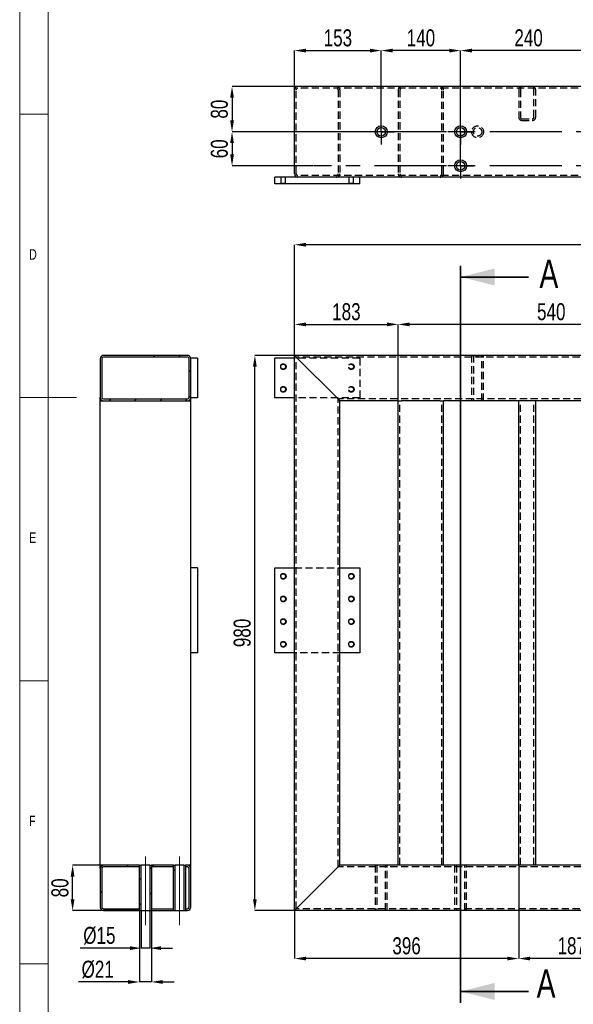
# Model space of a CAD drawing. Header units: millimetres. Extents: x 5 to 589, y 5 to 415.
# Tile 2 of 12: x 5 to 103, y 103 to 277. Entities that reach past the tile are written whole.
import ezdxf

# ---------------------------------------------------------------- set-up
doc = ezdxf.new("R2010")
doc.units = ezdxf.units.MM
doc.header["$PDSIZE"] = -1
doc.linetypes.add('CENTERX2', pattern=[20.32, 12.7, -2.54, 2.54, -2.54])
doc.linetypes.add('HIDDEN', pattern=[1.905, 1.27, -0.635])
for name, color, linetype in [('COTES', 1, 'Continuous'), ('NOTES', 6, 'Continuous'), ('TRAIT-FINS', 9, 'Continuous'), ('TRAIT-MIXTES', 3, 'CENTERX2'), ('TRAIT-TIRET', 2, 'HIDDEN')]:
    doc.layers.add(name, color=color, linetype=linetype)
doc.layers.add('TRAIT-FORT', color=4, linetype='Continuous', lineweight=25)
doc.styles.add('SLDTEXTSTYLE0', font='TXT', dxfattribs={"width": 0.75})
doc.dimstyles.new('SLDDIMSTYLE0', dxfattribs={"dimtxt": 3, "dimasz": 2, "dimexe": 0, "dimexo": 0.0625, "dimgap": 0.75, "dimtad": 1, "dimdec": 0, "dimlfac": 10, "dimrnd": 1e-09, "dimzin": 12, "dimdsep": 46, "dimtxsty": 'SLDTEXTSTYLE0', "dimsah": 1, "dimcen": 0.09, "dimadec": 0, "dimazin": 3, "dimtfac": 1, "dimtdec": 0, "dimtofl": 0, "dimtmove": 0, "dimatfit": 3, "dimfxl": 1, "dimfrac": 2, "dimtolj": 1, "dimtzin": 12, "dimarcsym": 0})
doc.dimstyles.new('SLDDIMSTYLE7', dxfattribs={"dimtxt": 3, "dimasz": 2, "dimexe": 0, "dimexo": 0.0625, "dimgap": 0.75, "dimtad": 1, "dimdec": 0, "dimlfac": 10, "dimrnd": 1e-09, "dimzin": 12, "dimdsep": 46, "dimtxsty": 'SLDTEXTSTYLE0', "dimsah": 1, "dimcen": 0.09, "dimadec": 0, "dimazin": 3, "dimtfac": 1, "dimtdec": 0, "dimtmove": 0, "dimatfit": 0, "dimfxl": 1, "dimfrac": 2, "dimtolj": 1, "dimtzin": 12, "dimarcsym": 0})
pattern_1 = [(45, (0, 0), (-13.4704, 13.4704), []), (45, (4.49, 2e-323), (-13.4704, 13.4704), []), (45, (8.98, 4e-323), (-13.4704, 13.4704), []), (45, (13.47, 6e-323), (-13.4704, 13.4704), [])]

# ---------------------------------------------------------------- blocks, each defined once
blk = doc.blocks.new('_D')
at = {"layer": 'COTES', "color": 0, "lineweight": -2, "transparency": 16777216}
for p, q in [((53.5, 217.49), (53.5, 222.89)), ((55.5, 222.89), (69.8, 222.89)), ((71.8, 209.49), (71.8, 222.89))]:
    blk.add_line(p, q, dxfattribs=at)
at = {"layer": 'COTES', "color": 0, "transparency": 16777216}
for points in [[(55.5, 223.23), (55.5, 222.56), (53.5, 222.89)], [(69.8, 223.23), (69.8, 222.56), (71.8, 222.89)]]:
    blk.add_solid(points, dxfattribs=at)
at = {"layer": 'Defpoints', "color": 0, "transparency": 16777216}
for p in [(71.8, 222.89), (53.5, 217.43), (71.8, 209.43)]:
    blk.add_point(p, dxfattribs=at)
at = {"layer": 'COTES', "color": 0, "transparency": 16777216, "insert": (62.65, 226.64), "char_height": 3, "attachment_point": 2, "style": 'SLDTEXTSTYLE0'}
blk.add_mtext('\\A1;183', dxfattribs=at)
blk = doc.blocks.new('_D_1')
at = {"layer": 'COTES', "color": 0, "lineweight": -2, "transparency": 16777216}
for p, q in [((71.8, 209.49), (71.8, 222.89)), ((123.8, 222.89), (73.8, 222.89)), ((125.8, 209.49), (125.8, 222.89))]:
    blk.add_line(p, q, dxfattribs=at)
at = {"layer": 'COTES', "color": 0, "transparency": 16777216}
for points in [[(73.8, 223.23), (73.8, 222.56), (71.8, 222.89)], [(123.8, 223.23), (123.8, 222.56), (125.8, 222.89)]]:
    blk.add_solid(points, dxfattribs=at)
at = {"layer": 'Defpoints', "color": 0, "transparency": 16777216}
for p in [(71.8, 222.89), (71.8, 209.43), (125.8, 209.43)]:
    blk.add_point(p, dxfattribs=at)
at = {"layer": 'COTES', "color": 0, "transparency": 16777216, "insert": (98.8, 226.64), "char_height": 3, "attachment_point": 2, "style": 'SLDTEXTSTYLE0'}
blk.add_mtext('\\A1;540', dxfattribs=at)
blk = doc.blocks.new('_D_5')
at = {"layer": 'COTES', "color": 0, "lineweight": -2, "transparency": 16777216}
for p, q in [((53.5, 217.49), (53.5, 236.95)), ((319.3, 236.95), (55.5, 236.95)), ((321.3, 217.49), (321.3, 236.95))]:
    blk.add_line(p, q, dxfattribs=at)
at = {"layer": 'COTES', "color": 0, "transparency": 16777216}
for points in [[(55.5, 237.29), (55.5, 236.62), (53.5, 236.95)], [(319.3, 237.29), (319.3, 236.62), (321.3, 236.95)]]:
    blk.add_solid(points, dxfattribs=at)
at = {"layer": 'Defpoints', "color": 0, "transparency": 16777216}
for p in [(53.5, 236.95), (53.5, 217.43), (321.3, 217.43)]:
    blk.add_point(p, dxfattribs=at)
at = {"layer": 'COTES', "color": 0, "transparency": 16777216, "insert": (187.4, 240.7), "char_height": 3, "attachment_point": 2, "style": 'SLDTEXTSTYLE0'}
blk.add_mtext('\\A1;2678', dxfattribs=at)
blk = doc.blocks.new('_D_6')
at = {"layer": 'COTES', "color": 0, "lineweight": -2, "transparency": 16777216}
for p, q in [((93.05, 127.37), (93.05, 110.95)), ((53.5, 119.37), (53.5, 110.95)), ((91.05, 110.95), (55.5, 110.95))]:
    blk.add_line(p, q, dxfattribs=at)
at = {"layer": 'COTES', "color": 0, "transparency": 16777216}
for points in [[(55.5, 111.28), (55.5, 110.62), (53.5, 110.95)], [(91.05, 111.28), (91.05, 110.62), (93.05, 110.95)]]:
    blk.add_solid(points, dxfattribs=at)
at = {"layer": 'Defpoints', "color": 0, "transparency": 16777216}
for p in [(93.05, 127.43), (53.5, 119.43), (53.5, 110.95)]:
    blk.add_point(p, dxfattribs=at)
at = {"layer": 'COTES', "color": 0, "transparency": 16777216, "insert": (73.27, 114.7), "char_height": 3, "attachment_point": 2, "style": 'SLDTEXTSTYLE0'}
blk.add_mtext('\\A1;396', dxfattribs=at)
blk = doc.blocks.new('_D_7')
at = {"layer": 'COTES', "color": 0, "lineweight": -2, "transparency": 16777216}
for p, q in [((93.05, 127.37), (93.05, 110.95)), ((111.8, 127.37), (111.8, 110.95)), ((109.8, 110.95), (95.05, 110.95))]:
    blk.add_line(p, q, dxfattribs=at)
at = {"layer": 'COTES', "color": 0, "transparency": 16777216}
for points in [[(95.05, 111.28), (95.05, 110.62), (93.05, 110.95)], [(109.8, 111.28), (109.8, 110.62), (111.8, 110.95)]]:
    blk.add_solid(points, dxfattribs=at)
at = {"layer": 'Defpoints', "color": 0, "transparency": 16777216}
for p in [(93.05, 127.43), (111.8, 127.43), (93.05, 110.95)]:
    blk.add_point(p, dxfattribs=at)
at = {"layer": 'COTES', "color": 0, "transparency": 16777216, "insert": (102.42, 114.7), "char_height": 3, "attachment_point": 2, "style": 'SLDTEXTSTYLE0'}
blk.add_mtext('\\A1;187', dxfattribs=at)
blk = doc.blocks.new('_D_13')
at = {"layer": 'COTES', "color": 0, "lineweight": -2, "transparency": 16777216}
for p, q in [((53.43, 217.43), (46.5, 217.43)), ((46.5, 121.43), (46.5, 215.43)), ((53.43, 119.43), (46.5, 119.43))]:
    blk.add_line(p, q, dxfattribs=at)
at = {"layer": 'COTES', "color": 0, "transparency": 16777216}
for points in [[(46.16, 215.43), (46.83, 215.43), (46.5, 217.43)], [(46.16, 121.43), (46.83, 121.43), (46.5, 119.43)]]:
    blk.add_solid(points, dxfattribs=at)
at = {"layer": 'Defpoints', "color": 0, "transparency": 16777216}
for p in [(46.5, 217.43), (53.5, 217.43), (53.5, 119.43)]:
    blk.add_point(p, dxfattribs=at)
at = {"layer": 'COTES', "color": 0, "transparency": 16777216, "insert": (42.75, 168.43), "char_height": 3, "attachment_point": 2, "rotation": 90, "style": 'SLDTEXTSTYLE0'}
blk.add_mtext('\\A1;980', dxfattribs=at)
blk = doc.blocks.new('_D_40')
at = {"layer": 'COTES', "color": 0, "lineweight": -2, "transparency": 16777216}
for p, q in [((68.8, 259.2), (68.8, 271.23)), ((80.8, 271.23), (70.8, 271.23)), ((82.8, 253.2), (82.8, 271.23))]:
    blk.add_line(p, q, dxfattribs=at)
at = {"layer": 'COTES', "color": 0, "transparency": 16777216}
for points in [[(70.8, 271.56), (70.8, 270.89), (68.8, 271.23)], [(80.8, 271.56), (80.8, 270.89), (82.8, 271.23)]]:
    blk.add_solid(points, dxfattribs=at)
at = {"layer": 'Defpoints', "color": 0, "transparency": 16777216}
for p in [(68.8, 271.23), (68.8, 259.14), (82.8, 253.14)]:
    blk.add_point(p, dxfattribs=at)
at = {"layer": 'COTES', "color": 0, "transparency": 16777216, "insert": (75.8, 274.98), "char_height": 3, "attachment_point": 2, "style": 'SLDTEXTSTYLE0'}
blk.add_mtext('\\A1;140', dxfattribs=at)
blk = doc.blocks.new('_D_41')
at = {"layer": 'COTES', "color": 0, "lineweight": -2, "transparency": 16777216}
for p, q in [((82.8, 259.2), (82.8, 271.23)), ((104.8, 271.23), (84.8, 271.23)), ((106.8, 259.2), (106.8, 271.23))]:
    blk.add_line(p, q, dxfattribs=at)
at = {"layer": 'COTES', "color": 0, "transparency": 16777216}
for points in [[(84.8, 271.56), (84.8, 270.89), (82.8, 271.23)], [(104.8, 271.56), (104.8, 270.89), (106.8, 271.23)]]:
    blk.add_solid(points, dxfattribs=at)
at = {"layer": 'Defpoints', "color": 0, "transparency": 16777216}
for p in [(82.8, 271.23), (82.8, 259.14), (106.8, 259.14)]:
    blk.add_point(p, dxfattribs=at)
at = {"layer": 'COTES', "color": 0, "transparency": 16777216, "insert": (94.8, 274.98), "char_height": 3, "attachment_point": 2, "style": 'SLDTEXTSTYLE0'}
blk.add_mtext('\\A1;240', dxfattribs=at)
blk = doc.blocks.new('_D_45')
at = {"layer": 'COTES', "color": 0, "lineweight": -2, "transparency": 16777216}
for p, q in [((53.5, 264.35), (53.5, 271.23)), ((55.5, 271.23), (66.8, 271.23)), ((68.8, 259.2), (68.8, 271.23))]:
    blk.add_line(p, q, dxfattribs=at)
at = {"layer": 'COTES', "color": 0, "transparency": 16777216}
for points in [[(55.5, 271.56), (55.5, 270.89), (53.5, 271.23)], [(66.8, 271.56), (66.8, 270.89), (68.8, 271.23)]]:
    blk.add_solid(points, dxfattribs=at)
at = {"layer": 'Defpoints', "color": 0, "transparency": 16777216}
for p in [(68.8, 271.23), (53.5, 264.29), (68.8, 259.14)]:
    blk.add_point(p, dxfattribs=at)
at = {"layer": 'COTES', "color": 0, "transparency": 16777216, "insert": (61.15, 274.98), "char_height": 3, "attachment_point": 2, "style": 'SLDTEXTSTYLE0'}
blk.add_mtext('\\A1;153', dxfattribs=at)
blk = doc.blocks.new('_D_46')
at = {"layer": 'COTES', "color": 0, "lineweight": -2, "transparency": 16777216}
for p, q in [((57.45, 256.89), (42.47, 256.89)), ((42.47, 254.89), (42.47, 252.89)), ((56.75, 250.89), (42.47, 250.89))]:
    blk.add_line(p, q, dxfattribs=at)
at = {"layer": 'COTES', "color": 0, "transparency": 16777216}
for points in [[(42.14, 254.89), (42.8, 254.89), (42.47, 256.89)], [(42.14, 252.89), (42.8, 252.89), (42.47, 250.89)]]:
    blk.add_solid(points, dxfattribs=at)
at = {"layer": 'Defpoints', "color": 0, "transparency": 16777216}
for p in [(57.51, 256.89), (42.47, 250.89), (56.81, 250.89)]:
    blk.add_point(p, dxfattribs=at)
at = {"layer": 'COTES', "color": 0, "transparency": 16777216, "insert": (38.72, 253.89), "char_height": 3, "attachment_point": 2, "rotation": 90, "style": 'SLDTEXTSTYLE0'}
blk.add_mtext('\\A1;60', dxfattribs=at)
blk = doc.blocks.new('_D_47')
at = {"layer": 'COTES', "color": 0, "lineweight": -2, "transparency": 16777216}
for p, q in [((54.03, 264.89), (42.47, 264.89)), ((42.47, 262.89), (42.47, 258.89)), ((66.48, 256.89), (42.47, 256.89))]:
    blk.add_line(p, q, dxfattribs=at)
at = {"layer": 'COTES', "color": 0, "transparency": 16777216}
for points in [[(42.14, 262.89), (42.8, 262.89), (42.47, 264.89)], [(42.14, 258.89), (42.8, 258.89), (42.47, 256.89)]]:
    blk.add_solid(points, dxfattribs=at)
at = {"layer": 'Defpoints', "color": 0, "transparency": 16777216}
for p in [(54.1, 264.89), (42.47, 256.89), (66.55, 256.89)]:
    blk.add_point(p, dxfattribs=at)
at = {"layer": 'COTES', "color": 0, "transparency": 16777216, "insert": (38.72, 260.89), "char_height": 3, "attachment_point": 2, "rotation": 90, "style": 'SLDTEXTSTYLE0'}
blk.add_mtext('\\A1;80', dxfattribs=at)
blk = doc.blocks.new('SW_CENTERMARKSYMBOL_15')
at = {"layer": 'TRAIT-MIXTES', "color": 0}
for p, q in [((0, 1.2), (0, 2.25)), ((-1.2, 0), (-2.25, 0)), ((0, 0), (-1.2, 0)), ((0, 0), (0, 1.2)), ((0, 0), (0, -1.2)), ((0, 0), (1.2, 0)), ((1.2, 0), (2.25, 0)), ((0, -1.2), (0, -2.25))]:
    blk.add_line(p, q, dxfattribs=at)
blk = doc.blocks.new('SW_CENTERMARKSYMBOL_16')
at = {"layer": 'TRAIT-MIXTES', "color": 0}
for p, q in [((0, 1.2), (0, 2.25)), ((-1.2, 0), (-2.25, 0)), ((0, 0), (-1.2, 0)), ((0, 0), (0, 1.2)), ((0, 0), (0, -1.2)), ((0, 0), (1.2, 0)), ((1.2, 0), (2.25, 0)), ((0, -1.2), (0, -2.25))]:
    blk.add_line(p, q, dxfattribs=at)
blk = doc.blocks.new('SW_CENTERMARKSYMBOL_17')
at = {"layer": 'TRAIT-MIXTES', "color": 0}
for p, q in [((0, 1.2), (0, 2.25)), ((-1.2, 0), (-2.25, 0)), ((0, 0), (-1.2, 0)), ((0, 0), (0, 1.2)), ((0, 0), (0, -1.2)), ((0, 0), (1.2, 0)), ((1.2, 0), (2.25, 0)), ((0, -1.2), (0, -2.25))]:
    blk.add_line(p, q, dxfattribs=at)
blk = doc.blocks.new('SW_CENTERMARKSYMBOL_22')
at = {"layer": 'TRAIT-MIXTES', "color": 0}
for p, q in [((0, 1.2), (0, 2.25)), ((-1.2, 0), (-105.29, 0)), ((0, 0), (-1.2, 0)), ((0, 0), (0, 1.2)), ((0, 0), (0, -1.2)), ((0, 0), (1.2, 0)), ((1.2, 0), (2.25, 0)), ((0, -1.2), (0, -2.25))]:
    blk.add_line(p, q, dxfattribs=at)
blk = doc.blocks.new('SW_CENTERMARKSYMBOL_23')
at = {"layer": 'TRAIT-MIXTES', "color": 0}
for p, q in [((0, 1.2), (0, 2.25)), ((-1.2, 0), (-105.98, 0)), ((0, 0), (-1.2, 0)), ((0, 0), (0, 1.2)), ((0, 0), (0, -1.2)), ((0, 0), (1.2, 0)), ((1.2, 0), (2.25, 0)), ((0, -1.2), (0, -2.25))]:
    blk.add_line(p, q, dxfattribs=at)
blk = doc.blocks.new('_D_72')
at = {"layer": 'COTES', "color": 0, "lineweight": -2, "transparency": 16777216}
for p, q in [((26.44, 119.37), (26.44, 112.79)), ((27.94, 119.37), (27.94, 112.79)), ((24.44, 112.79), (15.69, 112.79)), ((27.94, 112.79), (26.44, 112.79)), ((29.94, 112.79), (31.94, 112.79))]:
    blk.add_line(p, q, dxfattribs=at)
at = {"layer": 'COTES', "color": 0, "transparency": 16777216}
for points in [[(24.44, 113.12), (24.44, 112.46), (26.44, 112.79)], [(29.94, 113.12), (29.94, 112.46), (27.94, 112.79)]]:
    blk.add_solid(points, dxfattribs=at)
at = {"layer": 'Defpoints', "color": 0, "transparency": 16777216}
for p in [(26.44, 119.43), (27.94, 119.43), (27.94, 112.79)]:
    blk.add_point(p, dxfattribs=at)
at = {"layer": 'COTES', "color": 0, "transparency": 16777216, "insert": (19.06, 116.54), "char_height": 3, "attachment_point": 2, "style": 'SLDTEXTSTYLE0'}
blk.add_mtext('\\A1;%%c15', dxfattribs=at)
blk = doc.blocks.new('_D_73')
at = {"layer": 'COTES', "color": 0, "lineweight": -2, "transparency": 16777216}
for p, q in [((26.14, 119.37), (26.14, 106.82)), ((28.24, 119.37), (28.24, 106.82)), ((24.14, 106.82), (15.39, 106.82)), ((28.24, 106.82), (26.14, 106.82)), ((30.24, 106.82), (32.24, 106.82))]:
    blk.add_line(p, q, dxfattribs=at)
at = {"layer": 'COTES', "color": 0, "transparency": 16777216}
for points in [[(24.14, 107.15), (24.14, 106.48), (26.14, 106.82)], [(30.24, 107.15), (30.24, 106.48), (28.24, 106.82)]]:
    blk.add_solid(points, dxfattribs=at)
at = {"layer": 'Defpoints', "color": 0, "transparency": 16777216}
for p in [(26.14, 119.43), (28.24, 119.43), (26.14, 106.82)]:
    blk.add_point(p, dxfattribs=at)
at = {"layer": 'COTES', "color": 0, "transparency": 16777216, "insert": (18.76, 110.57), "char_height": 3, "attachment_point": 2, "style": 'SLDTEXTSTYLE0'}
blk.add_mtext('\\A1;%%c21', dxfattribs=at)
blk = doc.blocks.new('_D_74')
at = {"layer": 'COTES', "color": 0, "lineweight": -2, "transparency": 16777216}
for p, q in [((26.08, 127.43), (14.34, 127.43)), ((14.34, 121.43), (14.34, 125.43)), ((26.08, 119.43), (14.34, 119.43))]:
    blk.add_line(p, q, dxfattribs=at)
at = {"layer": 'COTES', "color": 0, "transparency": 16777216}
for points in [[(14, 125.43), (14.67, 125.43), (14.34, 127.43)], [(14, 121.43), (14.67, 121.43), (14.34, 119.43)]]:
    blk.add_solid(points, dxfattribs=at)
at = {"layer": 'Defpoints', "color": 0, "transparency": 16777216}
for p in [(14.34, 127.43), (26.14, 127.43), (26.14, 119.43)]:
    blk.add_point(p, dxfattribs=at)
at = {"layer": 'COTES', "color": 0, "transparency": 16777216, "insert": (10.59, 123.43), "char_height": 3, "attachment_point": 2, "rotation": 90, "style": 'SLDTEXTSTYLE0'}
blk.add_mtext('\\A1;80', dxfattribs=at)

msp = doc.modelspace()

# ---------------------------------------------------------------- hatches: boundary and pattern name
at = {"layer": 'TRAIT-FINS'}
h = msp.add_hatch(dxfattribs=at)
h.set_pattern_fill('DIN 201 ACIER ET FONTE', color=256, style=0, pattern_type=2)
h.set_pattern_definition(pattern_1)
edge = h.paths.add_edge_path(flags=0)
edge.add_line((19.79, 209.43), (34.59, 209.43))
edge.add_arc((34.59, 210.03), 0.6, 270, 360)
edge.add_line((35.19, 210.03), (35.19, 216.83))
edge.add_arc((34.59, 216.83), 0.6, 0, 90)
edge.add_line((34.59, 217.43), (19.79, 217.43))
edge.add_arc((19.79, 216.83), 0.6, 90, 180)
edge.add_line((19.19, 216.83), (19.19, 210.03))
edge.add_arc((19.79, 210.03), 0.6, 180, 270)
edge = h.paths.add_edge_path(flags=0)
edge.add_arc((34.59, 210.03), 0.3, 270, 360, ccw=False)
edge.add_line((34.59, 209.73), (19.79, 209.73))
edge.add_arc((19.79, 210.03), 0.3, 180, 270, ccw=False)
edge.add_line((19.49, 210.03), (19.49, 216.83))
edge.add_arc((19.79, 216.83), 0.3, 90, 180, ccw=False)
edge.add_line((19.79, 217.13), (34.59, 217.13))
edge.add_arc((34.59, 216.83), 0.3, 0, 90, ccw=False)
edge.add_line((34.89, 216.83), (34.89, 210.03))
h = msp.add_hatch(dxfattribs=at)
h.set_pattern_fill('DIN 201 ACIER ET FONTE', color=256, style=0, pattern_type=2)
h.set_pattern_definition(pattern_1)
edge = h.paths.add_edge_path(flags=0)
edge.add_line((19.19, 126.83), (19.19, 120.03))
edge.add_arc((19.79, 120.03), 0.6, 180, 270)
edge.add_line((19.79, 119.43), (26.14, 119.43))
edge.add_line((26.14, 119.43), (26.14, 119.73))
edge.add_line((26.14, 119.73), (19.79, 119.73))
edge.add_arc((19.79, 120.03), 0.3, 180, 270, ccw=False)
edge.add_line((19.49, 120.03), (19.49, 126.83))
edge.add_arc((19.79, 126.83), 0.3, 90, 180, ccw=False)
edge.add_line((19.79, 127.13), (26.14, 127.13))
edge.add_line((26.14, 127.13), (26.14, 127.43))
edge.add_line((26.14, 127.43), (19.79, 127.43))
edge.add_arc((19.79, 126.83), 0.6, 90, 180)
h = msp.add_hatch(dxfattribs=at)
h.set_pattern_fill('DIN 201 ACIER ET FONTE', color=256, style=0, pattern_type=2)
h.set_pattern_definition(pattern_1)
h.paths.add_polyline_path([(26.14, 127.43), (26.14, 119.43), (26.44, 119.43), (26.44, 127.43)], flags=0)
h = msp.add_hatch(dxfattribs=at)
h.set_pattern_fill('DIN 201 ACIER ET FONTE', color=256, style=0, pattern_type=2)
h.set_pattern_definition(pattern_1)
h.paths.add_polyline_path([(28.24, 119.43), (28.24, 127.43), (27.94, 127.43), (27.94, 119.43)], flags=0)
h = msp.add_hatch(dxfattribs=at)
h.set_pattern_fill('DIN 201 ACIER ET FONTE', color=256, style=0, pattern_type=2)
h.set_pattern_definition(pattern_1)
h.paths.add_polyline_path([(32.14, 127.43), (28.24, 127.43), (28.24, 127.13), (32.14, 127.13)], flags=0)
h = msp.add_hatch(dxfattribs=at)
h.set_pattern_fill('DIN 201 ACIER ET FONTE', color=256, style=0, pattern_type=2)
h.set_pattern_definition(pattern_1)
h.paths.add_polyline_path([(32.14, 127.43), (32.14, 119.43), (32.44, 119.43), (32.44, 127.43)], flags=0)
h = msp.add_hatch(dxfattribs=at)
h.set_pattern_fill('DIN 201 ACIER ET FONTE', color=256, style=0, pattern_type=2)
h.set_pattern_definition(pattern_1)
h.paths.add_polyline_path([(34.24, 119.43), (34.24, 127.43), (33.94, 127.43), (33.94, 119.43)], flags=0)
h = msp.add_hatch(dxfattribs=at)
h.set_pattern_fill('DIN 201 ACIER ET FONTE', color=256, style=0, pattern_type=2)
h.set_pattern_definition(pattern_1)
edge = h.paths.add_edge_path(flags=0)
edge.add_arc((34.59, 126.83), 0.3, 0, 90, ccw=False)
edge.add_line((34.89, 126.83), (34.89, 120.03))
edge.add_arc((34.59, 120.03), 0.3, 270, 360, ccw=False)
edge.add_line((34.59, 119.73), (34.24, 119.73))
edge.add_line((34.24, 119.73), (34.24, 119.43))
edge.add_line((34.24, 119.43), (34.59, 119.43))
edge.add_arc((34.59, 120.03), 0.6, 270, 360)
edge.add_line((35.19, 120.03), (35.19, 126.83))
edge.add_arc((34.59, 126.83), 0.6, 0, 90)
edge.add_line((34.59, 127.43), (34.24, 127.43))
edge.add_line((34.24, 127.43), (34.24, 127.13))
edge.add_line((34.24, 127.13), (34.59, 127.13))
h = msp.add_hatch(dxfattribs=at)
h.set_pattern_fill('DIN 201 ACIER ET FONTE', color=256, style=0, pattern_type=2)
h.set_pattern_definition(pattern_1)
h.paths.add_polyline_path([(32.14, 119.73), (28.24, 119.73), (28.24, 119.43), (32.14, 119.43)], flags=0)

# ---------------------------------------------------------------- linework, layer by layer
at = {"lineweight": 18}
for p, q in [((5, 415), (5, 5)), ((10, 410), (10, 10)), ((10, 260), (5, 260)), ((5, 210), (15, 210)), ((10, 160), (5, 160)), ((5, 110), (10, 110))]:
    msp.add_line(p, q, dxfattribs=at)
at = {"lineweight": 35}
for p, q in [((82.8, 233.26), (82.8, 103.14)), ((94.8, 231.26), (82.8, 231.26)), ((94.8, 105.14), (82.8, 105.14))]:
    msp.add_line(p, q, dxfattribs=at)
for points in [[(82.8, 231.26), (88.8, 229.76), (88.8, 232.76)], [(82.8, 105.14), (88.8, 103.64), (88.8, 106.64)]]:
    msp.add_solid(points, dxfattribs=at)
at = {"layer": 'TRAIT-FORT', "lineweight": 25}
for p, q in [((53.5, 249.49), (53.5, 264.29)), ((320.7, 264.89), (54.1, 264.89)), ((54.1, 248.89), (50, 248.89)), ((50, 247.69), (50, 248.89)), ((172.8, 248.89), (54.1, 248.89)), ((65, 247.69), (65, 248.89)), ((65, 247.69), (50, 247.69)), ((34.59, 217.43), (19.79, 217.43)), ((303.3, 217.43), (53.5, 217.43)), ((53.5, 119.43), (53.5, 217.43)), ((19.19, 216.83), (19.19, 210.03)), ((19.49, 216.83), (19.49, 210.03)), ((34.59, 217.13), (19.79, 217.13)), ((34.89, 210.03), (34.89, 216.83)), ((36.39, 216.93), (35.19, 216.93)), ((35.19, 210.03), (35.19, 216.83)), ((36.39, 216.93), (36.39, 209.93)), ((50, 209.93), (50, 216.93)), ((53.5, 216.93), (50, 216.93)), ((54.1, 216.83), (60.9, 210.03)), ((19.19, 209.43), (19.19, 210.03)), ((19.19, 127.43), (19.19, 209.43)), ((19.19, 209.43), (19.79, 209.43)), ((19.79, 209.73), (34.59, 209.73)), ((19.79, 209.43), (34.59, 209.43)), ((34.59, 209.43), (35.19, 209.43)), ((36.39, 209.93), (35.19, 209.93)), ((35.19, 209.43), (35.19, 209.93)), ((35.19, 127.43), (35.19, 209.43)), ((53.5, 209.93), (50, 209.93)), ((71.8, 209.43), (61.5, 209.43)), ((61.5, 127.43), (61.5, 209.43)), ((71.8, 127.43), (71.8, 209.43)), ((71.8, 209.43), (72.4, 209.43)), ((79.2, 209.43), (72.4, 209.43)), ((79.2, 209.43), (79.8, 209.43)), ((93.05, 209.43), (79.8, 209.43)), ((79.8, 127.43), (79.8, 209.43)), ((93.05, 127.43), (93.05, 209.43)), ((93.65, 209.43), (93.05, 209.43)), ((95.45, 209.43), (93.65, 209.43)), ((96.05, 209.43), (95.45, 209.43)), ((111.8, 209.43), (96.05, 209.43)), ((96.05, 127.43), (96.05, 209.43)), ((36.39, 179.93), (35.19, 179.93)), ((36.39, 179.93), (36.39, 164.93)), ((50, 179.93), (53.5, 179.93)), ((50, 164.93), (50, 179.93)), ((61.5, 179.93), (65, 179.93)), ((65, 179.93), (65, 164.93)), ((36.39, 164.93), (35.19, 164.93)), ((53.5, 164.93), (50, 164.93)), ((65, 164.93), (61.5, 164.93)), ((19.19, 126.83), (19.19, 127.43)), ((19.79, 127.43), (19.19, 127.43)), ((26.14, 127.43), (19.79, 127.43)), ((26.14, 127.13), (19.79, 127.13)), ((26.14, 127.13), (26.14, 127.43)), ((26.14, 119.43), (26.14, 127.43)), ((26.14, 127.43), (26.44, 127.43)), ((26.44, 119.43), (26.44, 127.43)), ((27.94, 127.43), (26.44, 127.43)), ((27.94, 127.43), (27.94, 119.43)), ((27.94, 127.43), (28.24, 127.43)), ((28.24, 127.43), (28.24, 127.13)), ((32.14, 127.43), (28.24, 127.43)), ((28.24, 127.43), (28.24, 119.43)), ((32.14, 127.13), (28.24, 127.13)), ((32.14, 127.43), (32.44, 127.43)), ((32.14, 119.43), (32.14, 127.43)), ((32.14, 127.13), (32.14, 127.43)), ((32.44, 119.43), (32.44, 127.43)), ((33.94, 127.43), (32.44, 127.43)), ((33.94, 127.43), (33.94, 119.43)), ((33.94, 127.43), (34.24, 127.43)), ((34.24, 127.43), (34.24, 119.43)), ((34.24, 127.43), (34.24, 127.13)), ((34.59, 127.43), (34.24, 127.43)), ((34.59, 127.13), (34.24, 127.13)), ((35.19, 127.43), (34.59, 127.43)), ((35.19, 126.83), (35.19, 127.43)), ((71.8, 127.43), (61.5, 127.43)), ((72.4, 127.43), (71.8, 127.43)), ((79.2, 127.43), (72.4, 127.43)), ((79.8, 127.43), (79.2, 127.43)), ((93.05, 127.43), (79.8, 127.43)), ((93.65, 127.43), (93.05, 127.43)), ((95.45, 127.43), (93.65, 127.43)), ((96.05, 127.43), (95.45, 127.43)), ((111.8, 127.43), (96.05, 127.43)), ((19.19, 126.83), (19.19, 120.03)), ((19.49, 126.83), (19.49, 120.03)), ((34.89, 120.03), (34.89, 126.83)), ((35.19, 120.03), (35.19, 126.83)), ((54.1, 120.03), (60.9, 126.83)), ((19.79, 119.73), (26.14, 119.73)), ((19.79, 119.43), (26.14, 119.43)), ((26.14, 119.43), (26.14, 119.73)), ((26.14, 119.43), (26.44, 119.43)), ((26.44, 119.43), (27.94, 119.43)), ((27.94, 119.43), (28.24, 119.43)), ((28.24, 119.73), (28.24, 119.43)), ((28.24, 119.73), (32.14, 119.73)), ((28.24, 119.43), (32.14, 119.43)), ((32.14, 119.43), (32.14, 119.73)), ((32.14, 119.43), (32.44, 119.43)), ((32.44, 119.43), (33.94, 119.43)), ((33.94, 119.43), (34.24, 119.43)), ((34.24, 119.73), (34.24, 119.43)), ((34.24, 119.73), (34.59, 119.73)), ((34.24, 119.43), (34.59, 119.43)), ((321.3, 119.43), (53.5, 119.43))]:
    msp.add_line(p, q, dxfattribs=at)
at = {"layer": 'TRAIT-FORT', "lineweight": 25, "flags": 128}
for points in [[(53.5, 217.43), (53.51, 217.42), (53.54, 217.38), (53.6, 217.33), (53.67, 217.25), (53.76, 217.16), (53.87, 217.06), (53.98, 216.95), (54.1, 216.83)], [(53.5, 217.43), (53.51, 217.42), (53.54, 217.38), (53.6, 217.33), (53.67, 217.25), (53.76, 217.16), (53.87, 217.06), (53.98, 216.95), (54.1, 216.83)], [(60.9, 210.03), (61, 209.93), (61.1, 209.82), (61.2, 209.73), (61.28, 209.64), (61.36, 209.57), (61.42, 209.51), (61.46, 209.47), (61.49, 209.44), (61.5, 209.43)], [(60.9, 210.03), (61.01, 209.91), (61.13, 209.8), (61.23, 209.7), (61.32, 209.61), (61.4, 209.53), (61.45, 209.48), (61.49, 209.44), (61.5, 209.43)], [(60.9, 126.83), (61.01, 126.95), (61.13, 127.06), (61.23, 127.16), (61.32, 127.25), (61.4, 127.33), (61.45, 127.38), (61.49, 127.42), (61.5, 127.43)], [(60.9, 126.83), (61.01, 126.95), (61.13, 127.06), (61.23, 127.16), (61.32, 127.25), (61.4, 127.33), (61.45, 127.38), (61.49, 127.42), (61.5, 127.43)], [(53.5, 119.43), (53.51, 119.44), (53.54, 119.48), (53.6, 119.53), (53.67, 119.61), (53.76, 119.7), (53.87, 119.8), (53.98, 119.91), (54.1, 120.03)]]:
    msp.add_lwpolyline(points, dxfattribs=at)
at = {"layer": 'TRAIT-FORT', "lineweight": 25}
for centre, radius in [((68.8, 256.89), 1.05), ((68.8, 256.89), 0.75), ((82.8, 256.89), 1.05), ((82.8, 256.89), 0.75), ((82.8, 250.89), 1.05), ((82.8, 250.89), 0.75), ((51.5, 215.43), 0.425), ((51.5, 211.43), 0.425), ((51.5, 178.43), 0.425), ((63.5, 178.43), 0.425), ((51.5, 174.43), 0.425), ((63.5, 174.43), 0.425), ((51.5, 170.43), 0.425), ((63.5, 170.43), 0.425), ((51.5, 166.43), 0.425), ((63.5, 166.43), 0.425)]:
    msp.add_circle(centre, radius, dxfattribs=at)
for centre, radius, start, end in [((54.1, 264.29), 0.6, 90, 180), ((54.1, 249.49), 0.6, 180, 270), ((19.79, 216.83), 0.6, 90, 180), ((34.59, 216.83), 0.6, 0, 90), ((19.79, 216.83), 0.3, 90, 180), ((34.59, 216.83), 0.3, 0, 90), ((19.79, 210.03), 0.6, 180, 270), ((19.79, 210.03), 0.3, 180, 270), ((34.59, 210.03), 0.6, 270, 0), ((34.59, 210.03), 0.3, 270, 0), ((19.79, 126.83), 0.6, 90, 180), ((19.79, 126.83), 0.3, 90, 180), ((34.59, 126.83), 0.6, 0, 90), ((34.59, 126.83), 0.3, 0, 90), ((19.79, 120.03), 0.6, 180, 270), ((19.79, 120.03), 0.3, 180, 270), ((34.59, 120.03), 0.6, 270, 0), ((34.59, 120.03), 0.3, 270, 0), ((77.71, 95.83), 33.82, 134.2991, 135.7374)]:
    msp.add_arc(centre, radius, start, end, dxfattribs=at)
at = {"layer": 'TRAIT-MIXTES', "lineweight": 18}
for p, q in [((27.19, 128.98), (27.19, 116.86)), ((33.19, 128.98), (33.19, 116.86))]:
    msp.add_line(p, q, dxfattribs=at)
at = {"layer": 'TRAIT-TIRET'}
for p, q in [((53.8, 249.49), (53.8, 264.29)), ((320.7, 264.59), (54.1, 264.59)), ((61.2, 264.29), (61.2, 249.49)), ((61.5, 264.29), (61.5, 249.49)), ((71.8, 264.29), (71.8, 249.49)), ((72.1, 264.29), (72.1, 249.49)), ((79.5, 249.49), (79.5, 264.29)), ((79.8, 249.49), (79.8, 264.29)), ((93.05, 264.29), (93.05, 259.49)), ((93.35, 264.29), (93.35, 259.49)), ((95.75, 259.49), (95.75, 264.29)), ((96.05, 259.49), (96.05, 264.29)), ((93.65, 259.19), (95.45, 259.19)), ((93.65, 258.89), (95.45, 258.89)), ((51.07, 248.89), (51.07, 247.76)), ((51.92, 247.76), (51.92, 248.89)), ((320.7, 249.19), (54.1, 249.19)), ((63.07, 248.89), (63.07, 247.76)), ((63.92, 247.76), (63.92, 248.89)), ((51.07, 247.76), (50.99, 247.69)), ((51.92, 247.76), (51.07, 247.76)), ((52, 247.69), (51.92, 247.76)), ((63.07, 247.76), (62.99, 247.69)), ((63.92, 247.76), (63.07, 247.76)), ((64, 247.69), (63.92, 247.76)), ((84.75, 217.43), (86.85, 217.43)), ((84.75, 217.43), (84.75, 209.43)), ((84.75, 217.43), (84.75, 217.13)), ((85.05, 217.43), (85.05, 209.43)), ((86.55, 209.43), (86.55, 217.43)), ((86.85, 209.43), (86.85, 217.43)), ((86.85, 217.13), (86.85, 217.43)), ((65, 216.93), (53.5, 216.93)), ((321, 217.13), (53.8, 217.13)), ((53.8, 119.73), (53.8, 217.13)), ((65, 216.93), (65, 209.93)), ((65, 209.93), (53.5, 209.93)), ((313.6, 209.73), (61.2, 209.73)), ((61.2, 127.13), (61.2, 209.73)), ((72.1, 127.43), (72.1, 209.43)), ((79.5, 127.43), (79.5, 209.43)), ((84.75, 209.73), (84.75, 209.43)), ((86.85, 209.43), (86.85, 209.73)), ((93.35, 127.43), (93.35, 209.43)), ((95.75, 127.43), (95.75, 209.43)), ((53.5, 179.93), (61.5, 179.93)), ((61.5, 164.93), (53.5, 164.93)), ((313.6, 127.13), (61.2, 127.13)), ((67.75, 127.43), (67.75, 119.43)), ((67.75, 127.43), (67.75, 127.13)), ((68.05, 127.43), (68.05, 119.43)), ((69.55, 119.43), (69.55, 127.43)), ((69.85, 119.43), (69.85, 127.43)), ((69.85, 127.13), (69.85, 127.43)), ((81.75, 127.43), (81.75, 119.43)), ((81.75, 127.43), (81.75, 127.13)), ((82.05, 127.43), (82.05, 119.43)), ((83.55, 119.43), (83.55, 127.43)), ((83.85, 119.43), (83.85, 127.43)), ((83.85, 127.13), (83.85, 127.43)), ((321, 119.73), (53.8, 119.73)), ((67.75, 119.73), (67.75, 119.43)), ((69.85, 119.43), (69.85, 119.73)), ((81.75, 119.73), (81.75, 119.43)), ((83.85, 119.43), (83.85, 119.73))]:
    msp.add_line(p, q, dxfattribs=at)
for centre, radius in [((85.8, 256.89), 1.05), ((85.8, 256.89), 0.75), ((51.5, 215.43), 0.503), ((63.5, 215.43), 0.503), ((63.5, 215.43), 0.425), ((51.5, 211.43), 0.503), ((63.5, 211.43), 0.503), ((63.5, 211.43), 0.425), ((51.5, 178.43), 0.503), ((63.5, 178.43), 0.503), ((51.5, 174.43), 0.503), ((63.5, 174.43), 0.503), ((51.5, 170.43), 0.503), ((63.5, 170.43), 0.503), ((51.5, 166.43), 0.503), ((63.5, 166.43), 0.503)]:
    msp.add_circle(centre, radius, dxfattribs=at)
for centre, radius, start, end in [((54.1, 264.29), 0.3, 90, 180), ((60.9, 264.29), 0.6, 0, 90), ((60.9, 264.29), 0.3, 0, 90), ((72.4, 264.29), 0.6, 90, 180), ((72.4, 264.29), 0.3, 90, 180), ((79.2, 264.29), 0.6, 0, 90), ((79.2, 264.29), 0.3, 0, 90), ((93.65, 264.29), 0.6, 90, 180), ((93.65, 264.29), 0.3, 90, 180), ((95.45, 264.29), 0.6, 0, 90), ((95.45, 264.29), 0.3, 0, 90), ((93.65, 259.49), 0.6, 180, 270), ((93.65, 259.49), 0.3, 180, 270), ((95.45, 259.49), 0.6, 270, 0), ((95.45, 259.49), 0.3, 270, 0), ((54.1, 249.49), 0.3, 180, 270), ((60.9, 249.49), 0.6, 270, 0), ((60.9, 249.49), 0.3, 270, 0), ((72.4, 249.49), 0.6, 180, 270), ((72.4, 249.49), 0.3, 180, 270), ((79.2, 249.49), 0.6, 270, 0), ((79.2, 249.49), 0.3, 270, 0)]:
    msp.add_arc(centre, radius, start, end, dxfattribs=at)

# ---------------------------------------------------------------- block references
at = {"layer": 'TRAIT-MIXTES'}
for name, p in [('SW_CENTERMARKSYMBOL_22', (162.8, 256.89)), ('SW_CENTERMARKSYMBOL_15', (68.8, 256.89)), ('SW_CENTERMARKSYMBOL_16', (82.8, 256.89)), ('SW_CENTERMARKSYMBOL_23', (162.8, 250.89)), ('SW_CENTERMARKSYMBOL_17', (82.8, 250.89))]:
    msp.add_blockref(name, p, dxfattribs=at)

# ---------------------------------------------------------------- texts
at = {"char_height": 5, "attachment_point": 1, "style": 'SLDTEXTSTYLE0'}
for insert in [(96.71, 234.3), (96.21, 109.02)]:
    msp.add_mtext('A', dxfattribs=dict(at, insert=insert))
at = {"layer": 'NOTES', "char_height": 1.85, "attachment_point": 1, "style": 'SLDTEXTSTYLE0'}
for s, insert in [('D', (6.67, 236.17)), ('E', (6.67, 186.17)), ('F', (6.67, 136.17))]:
    msp.add_mtext(s, dxfattribs=dict(at, insert=insert))

# ---------------------------------------------------------------- dimensions: what is measured, and where the dimension line sits
at = {"layer": 'COTES'}
for base, p1, p2, picture, middle in [((68.8, 271.23), (53.5, 264.29), (68.8, 259.14), '_D_45', (61.15, 271.23)), ((68.8, 271.23), (82.8, 253.14), (68.8, 259.14), '_D_40', (75.8, 271.23)), ((82.8, 271.23), (106.8, 259.14), (82.8, 259.14), '_D_41', (94.8, 271.23)), ((53.5, 236.95), (321.3, 217.43), (53.5, 217.43), '_D_5', (187.4, 236.95)), ((71.8, 222.89), (53.5, 217.43), (71.8, 209.43), '_D', (62.65, 222.89)), ((71.8, 222.89), (125.8, 209.43), (71.8, 209.43), '_D_1', (98.8, 222.89)), ((53.49732957, 110.94943941), (93.04732957, 127.4298683), (53.49732957, 119.4298683), '_D_6', (73.27232957, 110.94943941)), ((93.04732957, 110.94943941), (111.79732957, 127.4298683), (93.04732957, 127.4298683), '_D_7', (102.42232957, 110.94943941))]:
    dim = msp.add_linear_dim(base=base, p1=p1, p2=p2, dimstyle='SLDDIMSTYLE0', dxfattribs=at)
    dim.commit()
    dim.dimension.update_dxf_attribs({"geometry": picture, "text_midpoint": middle, "dimtype": 160})
for base, p1, p2, picture, middle in [((42.47, 256.89), (54.1, 264.89), (66.55, 256.89), '_D_47', (42.47, 260.89)), ((42.47, 250.89), (57.51, 256.89), (56.81, 250.89), '_D_46', (42.47, 253.89)), ((46.5, 217.43), (53.5, 119.43), (53.5, 217.43), '_D_13', (46.5, 168.43)), ((14.34, 127.43), (26.14, 119.43), (26.14, 127.43), '_D_74', (14.34, 123.43))]:
    dim = msp.add_linear_dim(base=base, p1=p1, p2=p2, angle=90, dimstyle='SLDDIMSTYLE0', dxfattribs=at)
    dim.commit()
    dim.dimension.update_dxf_attribs({"geometry": picture, "text_midpoint": middle, "dimtype": 160})
dim = msp.add_linear_dim(base=(26.14, 106.82), p1=(28.24, 119.43), p2=(26.14, 119.43), angle=0, text='%%c<>', dimstyle='SLDDIMSTYLE7', dxfattribs=at)
dim.commit()
dim.dimension.update_dxf_attribs({"geometry": '_D_73', "text_midpoint": (18.76, 106.82), "dimtype": 160})
dim = msp.add_linear_dim(base=(27.94, 112.79), p1=(26.44, 119.43), p2=(27.94, 119.43), text='%%c<>', dimstyle='SLDDIMSTYLE7', dxfattribs=at)
dim.commit()
dim.dimension.update_dxf_attribs({"geometry": '_D_72', "text_midpoint": (19.06, 112.79), "dimtype": 160})

doc.saveas('drawing.dxf')
